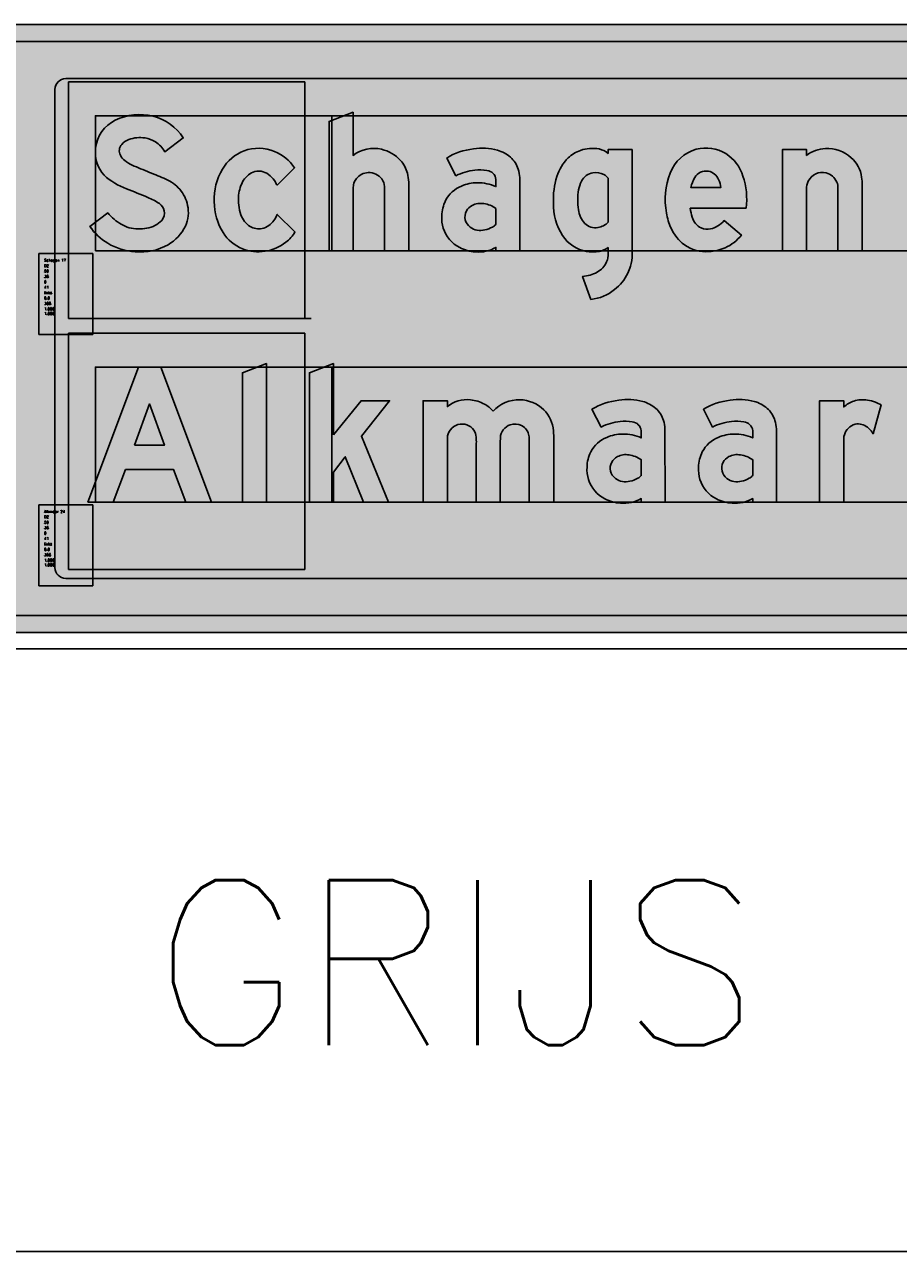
# Model space of a CAD drawing. Header units: millimetres. Extents: x 925 to 3012, y 1535 to 3416.
# Tile 2 of 6: x 1308 to 1632, y 1535 to 1989. Entities that reach past the tile are written whole.
import ezdxf

# ---------------------------------------------------------------- set-up
doc = ezdxf.new("R2010")
doc.units = ezdxf.units.MM
doc.header["$LTSCALE"] = 20
doc.layers.get('0').update_dxf_attribs({"linetype": 'CONTINUOUS'})
for name, color, linetype in [('1', 1, 'CONTINUOUS'), ('101', 1, 'CONTINUOUS'), ('107', 7, 'CONTINUOUS'), ('11', 1, 'CONTINUOUS'), ('135', 7, 'CONTINUOUS'), ('136', 7, 'CONTINUOUS'), ('17', 7, 'CONTINUOUS'), ('27', 7, 'CONTINUOUS'), ('41', 1, 'CONTINUOUS'), ('61', 1, 'CONTINUOUS'), ('97', 7, 'CONTINUOUS')]:
    doc.layers.add(name, color=color, linetype=linetype)
doc.styles.get("Standard").update_dxf_attribs({"font": 'simplex.shx'})

# ---------------------------------------------------------------- blocks, each defined once
blk = doc.blocks.new('INVLSF')
for p, q in [((0, 1), (0, 0)), ((1, 1), (0, 1)), ((1, 0), (1, 1)), ((0, 0), (1, 0))]:
    blk.add_line(p, q)
blk = doc.blocks.new('DZSKP')
blk.add_lwpolyline([(35.21304480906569, 232.0283463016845, -0.1723651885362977), (102.2623258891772, 239.2252772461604, -0.190528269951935), (155.9960484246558, 200.6011571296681), (123.0225610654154, 176.1159474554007, 0.1276761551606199), (106.4312235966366, 193.4701157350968, 0.09571425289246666), (87.99300181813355, 200.461592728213, 0.1327581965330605), (59.04324995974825, 197.5915394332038, 0.1371466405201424), (46.51583643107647, 188.905749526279, 0.3165345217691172), (44.2574908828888, 169.9508916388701, 0.1221001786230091), (52.03443215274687, 160.2865277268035, 0.05736417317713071), (65.19866430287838, 152.2375564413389, 0.006176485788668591), (80.02483423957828, 145.8505229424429, 0.001065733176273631), (96.13645044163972, 139.2851355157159, -0.00588696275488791), (125.0679796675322, 127.2540580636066, -0.1085338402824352), (149.5711166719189, 109.3307881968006, -0.1374088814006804), (163.4704745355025, 80.80373918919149, -0.1685975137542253), (159.6406871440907, 43.96109365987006, -0.1538269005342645), (129.0673611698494, 10.8948093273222, -0.1543016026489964), (70.5394099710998, -1.520723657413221, -0.1194434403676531), (21.85203845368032, 13.43151513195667, -0.1154077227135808), (-9.900019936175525, 43.46409101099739), (21.90310090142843, 67.39851458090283, 0.04221447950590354), (33.03740195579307, 56.05465345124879, 0.1071730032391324), (60.11234995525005, 41.08522491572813, 0.1217250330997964), (91.14337922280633, 40.29644902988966, 0.1697561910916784), (117.786336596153, 53.99563905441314, 0.2463298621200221), (122.1680223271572, 71.32109213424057, 0.1702857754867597), (113.5326525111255, 83.89892575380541, 0.0598732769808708), (92.71276247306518, 94.89884086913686, 0.0005772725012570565), (55.19089893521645, 110.40998592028, -0.09902689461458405), (15.36894174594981, 134.2276390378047, -0.2231808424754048), (0.2918224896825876, 182.6134502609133, -0.2613093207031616)], format="xyb", close=True)
blk = doc.blocks.new('SDZSKP')
h = blk.add_hatch(color=256)
edge = h.paths.add_edge_path()
edge.add_arc((78.86605280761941, 141.2671796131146), 100.7133282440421, 76.56714812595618, 115.6859583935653, ccw=False)
edge.add_arc((80.28863306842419, 151.9664322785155), 89.98304952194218, 32.716839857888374, 75.86554907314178, ccw=False)
edge.add_line((155.9960484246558, 200.6011571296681), (123.0225610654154, 176.1159474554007))
edge.add_arc((81.299987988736, 152.8354614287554), 47.77817633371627, 29.16077396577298, 58.26453286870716)
edge.add_arc((79.11808194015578, 149.247503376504), 51.97737152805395, 58.29934387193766, 80.16881350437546)
edge.add_arc((78.82753319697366, 145.4714546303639), 55.74873185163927, 80.53722605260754, 110.7862805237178)
edge.add_arc((68.31477086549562, 170.8423667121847), 28.31041047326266, 109.1168090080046, 140.3536299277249)
edge.add_arc((58.85730565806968, 177.8233829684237), 16.58706457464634, 138.0768618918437, 208.3343707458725)
edge.add_arc((67.63873232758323, 180.80459808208), 25.77761422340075, 204.9009989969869, 232.7464669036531)
edge.add_arc((93.57950727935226, 213.4445680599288), 67.46681050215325, 231.9909908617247, 245.1234987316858)
edge.add_arc((331.1240351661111, 749.1265478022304), 653.4468386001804, 245.9861207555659, 247.4016490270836)
edge.add_arc((1628.189394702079, 3922.031174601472), 4081.219648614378, 247.7072736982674, 247.9515216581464)
edge.add_arc((-400.3004778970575, -1095.314979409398), 1330.671660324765, 66.74559500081, 68.09477189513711, ccw=False)
edge.add_arc((96.52088811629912, 62.51604056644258), 70.75271970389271, 41.42714040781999, 66.20427985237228, ccw=False)
edge.add_arc((105.5990069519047, 70.25641966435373), 58.82476272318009, 10.32902862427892, 41.62483905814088, ccw=False)
edge.add_arc((108.4774125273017, 67.89988393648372), 56.48669179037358, -25.074428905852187, 13.205282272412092, ccw=False)
edge.add_arc((91.88620782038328, 75.94007447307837), 74.9221241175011, 299.75313481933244, 334.73347334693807, ccw=False)
edge.add_arc((80.1666294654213, 97.25649631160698), 99.24526457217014, 264.4333081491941, 299.5199179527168, ccw=False)
edge.add_arc((77.0448840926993, 106.4062064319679), 108.1228164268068, 239.3052336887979, 266.55057570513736, ccw=False)
edge.add_arc((70.16706387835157, 96.31404679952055), 95.93672778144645, 213.4276426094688, 239.7606474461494, ccw=False)
edge.add_line((-9.900019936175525, 43.46409101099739), (21.90310090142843, 67.39851458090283))
edge.add_arc((94.53045088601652, 127.5479512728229), 94.30104294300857, 219.6313041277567, 229.3004092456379)
edge.add_arc((81.09263799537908, 111.0016218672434), 72.99640435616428, 228.8278745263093, 253.2967193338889)
edge.add_arc((77.22385636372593, 103.4783389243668), 64.6970194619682, 254.6635405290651, 282.4242905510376)
edge.add_arc((84.87143670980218, 85.252434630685), 45.39138579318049, 277.9422395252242, 316.4801112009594)
edge.add_arc((103.4605337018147, 66.83550028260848), 19.23774063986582, 318.1309165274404, 373.4835541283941)
edge.add_arc((99.92002137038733, 65.29986757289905), 23.04839889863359, 15.14380874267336, 53.79964227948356)
edge.add_arc((57.35737164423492, 2.777373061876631), 98.67303832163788, 55.29806432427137, 69.00364695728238)
edge.add_arc((-6643.473582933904, -16146.97247521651), 17583.36117835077, 67.4741611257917, 67.60646222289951)
edge.add_arc((94.81952708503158, 221.8661381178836), 118.2915974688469, 227.8054371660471, 250.4269772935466, ccw=False)
edge.add_arc((59.33091474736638, 174.4682175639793), 59.59831566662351, 172.1448680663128, 222.4694171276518, ccw=False)
edge.add_arc((61.80053750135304, 176.1923570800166), 61.84296613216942, 115.4624470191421, 174.0402956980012, ccw=False)
blk = doc.blocks.new('DZCOK')
blk.add_lwpolyline([(108.7170960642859, 121.7688547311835, 0.07506654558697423), (99.19991448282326, 133.500446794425, 0.2492526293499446), (72.05372241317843, 140.7545588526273, 0.1838100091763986), (52.06872845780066, 125.3842137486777, 0.1199070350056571), (43.30726997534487, 98.79033317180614, 0.1111494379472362), (47.30749835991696, 63.93036114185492, 0.1688872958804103), (63.61058811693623, 43.13167597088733, 0.1859308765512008), (84.8117643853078, 39.60816923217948, 0.1867994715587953), (105.7790239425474, 53.99624873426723, 0.06692878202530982), (111.9106176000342, 64.73344206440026), (143.291416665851, 33.68295973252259, -0.1011384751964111), (127.0082767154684, 15.08932643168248, -0.1222359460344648), (89.85148652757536, -0.7868919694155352, -0.1328725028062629), (50.07294255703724, 3.636312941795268, -0.1560112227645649), (15.6717031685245, 32.29456595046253, -0.1402929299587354), (0, 87.33354090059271, -0.1465271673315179), (14.48562193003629, 145.2896507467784, -0.1662515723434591), (52.89281665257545, 177.593134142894, -0.1919248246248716), (106.8848355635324, 176.5407069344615, -0.1481610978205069), (142.5700893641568, 147.5301833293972), (111.4165761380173, 116.7045944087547, 0.02303037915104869), (108.7431811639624, 121.742769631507, 0.1264155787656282)], format="xyb", close=True)
blk = doc.blocks.new('SDZCOK')
h = blk.add_hatch(color=256)
edge = h.paths.add_edge_path()
edge.add_arc((65.10802730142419, 96.11744053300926), 50.59393173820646, 30.46458912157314, 47.63636817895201)
edge.add_arc((78.80298194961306, 111.5914792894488), 29.9338890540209, 47.04690982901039, 103.0306462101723)
edge.add_arc((82.2601265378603, 106.8061557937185), 35.4494676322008, 106.7331216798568, 148.3942375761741)
edge.add_arc((102.3376738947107, 94.08272333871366), 59.21781976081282, 148.0902845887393, 175.4403744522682)
edge.add_arc((122.7466085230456, 90.24660165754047), 79.89745838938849, 173.861412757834, 199.2308564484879)
edge.add_arc((85.3687026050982, 76.97576312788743), 40.23478323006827, 198.9190490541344, 237.2633347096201)
edge.add_arc((78.78505089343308, 68.89123296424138), 29.89680747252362, 239.4984740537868, 281.6295934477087)
edge.add_arc((76.71126605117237, 73.88422765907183), 35.22025347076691, 283.2968043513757, 325.6203091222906)
edge.add_arc((68.91769166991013, 82.1656764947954), 46.39261231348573, 322.6129397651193, 337.92904466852)
edge.add_line((111.9106176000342, 64.73344206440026), (143.291416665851, 33.68295973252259))
edge.add_arc((89.65914902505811, 64.22404805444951), 61.71854023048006, 307.2398150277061, 330.3404942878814, ccw=False)
edge.add_arc((76.44460563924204, 82.00973572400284), 83.87506192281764, 279.1978107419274, 307.073936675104, ccw=False)
edge.add_arc((78.13755685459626, 74.94678784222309), 76.63423781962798, 248.5176194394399, 278.7924168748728, ccw=False)
edge.add_arc((77.6779543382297, 71.74992009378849), 73.49489883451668, 212.4691077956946, 247.9383229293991, ccw=False)
edge.add_arc((103.9841250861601, 87.19114763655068), 103.9842225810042, 179.9215406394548, 211.8658236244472, ccw=False)
edge.add_arc((104.002649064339, 92.12732195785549), 104.1130700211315, 149.2947912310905, 182.6390592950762, ccw=False)
edge.add_arc((80.92280040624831, 105.2830727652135), 77.55272377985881, 111.18812467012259, 148.9448458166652, ccw=False)
edge.add_arc((78.56843815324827, 109.3278780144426), 72.93409856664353, 67.154574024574, 110.6120587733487, ccw=False)
edge.add_arc((76.85104045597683, 103.1436342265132), 79.30421887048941, 34.03503392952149, 67.74581411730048, ccw=False)
edge.add_line((142.5700893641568, 147.5301833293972), (111.4165761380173, 116.7045944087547))
edge.add_arc((55.41834930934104, 90.2187642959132), 61.94594905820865, 25.3130362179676, 30.59027744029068)
edge.add_arc((108.6793769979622, 121.7050505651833), 0.0741194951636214, 30.59027744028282, 59.40972255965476)
blk = doc.blocks.new('DZHOK')
blk.add_lwpolyline([(141.2517745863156, 122.2552554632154), (141.3206289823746, 1.13686837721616e-13), (98.36333443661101, 2.842170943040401e-14), (98.32639976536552, 114.1235959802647, 0.1361048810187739), (93.62238488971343, 127.6588743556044, 0.2509138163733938), (69.60081150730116, 138.9926400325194, 0.2177470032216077), (48.63819565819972, 128.4564610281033, 0.1814206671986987), (42.62287686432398, 112.0147053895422), (42.62287686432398, 0), (0, 2.842170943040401e-14), (0, 229.8360946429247), (42.62287686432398, 246.2294727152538), (42.62287686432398, 169.4895105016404, -0.226219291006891), (93.23812724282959, 180.3076252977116, -0.1560861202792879), (126.7143961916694, 160.7508856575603, -0.1174381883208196), (139.0437495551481, 137.7248999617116, -0.06247143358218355)], format="xyb", close=True)
blk = doc.blocks.new('SDZHOK')
h = blk.add_hatch(color=256)
edge = h.paths.add_edge_path()
edge.add_line((141.2517745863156, 122.2552554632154), (141.3206289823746, 1.13686837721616e-13))
edge.add_line((141.3206289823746, 1.13686837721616e-13), (98.36333443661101, 2.842170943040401e-14))
edge.add_line((98.36333443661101, 2.842170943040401e-14), (98.32639976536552, 114.1235959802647))
edge.add_arc((71.57309332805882, 112.4108722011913), 26.80807393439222, 3.663027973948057, 34.66547027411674)
edge.add_arc((71.03005916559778, 110.8985054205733), 28.13046655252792, 36.5702842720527, 92.91232752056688)
edge.add_arc((70.64276110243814, 110.7980588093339), 28.21382762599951, 92.11644069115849, 141.2533713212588)
edge.add_arc((67.54176727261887, 112.2192227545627), 24.91972966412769, 139.3390429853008, 180.470234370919)
edge.add_line((42.62287686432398, 112.0147053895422), (42.62287686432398, 0))
edge.add_line((42.62287686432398, 0), (0, 2.842170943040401e-14))
edge.add_line((0, 2.842170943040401e-14), (0, 229.8360946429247))
edge.add_line((0, 229.8360946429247), (42.62287686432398, 246.2294727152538))
edge.add_line((42.62287686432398, 246.2294727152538), (42.62287686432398, 169.4895105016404))
edge.add_arc((79.27402619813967, 121.8250587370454), 60.12658903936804, 76.57071825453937, 127.55815855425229, ccw=False)
edge.add_arc((79.41575902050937, 118.2172839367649), 63.61028496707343, 41.96366472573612, 77.44963704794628, ccw=False)
edge.add_arc((84.53786060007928, 123.3534031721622), 56.36871340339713, 14.770930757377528, 41.563060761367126, ccw=False)
edge.add_arc((78.48249147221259, 121.1884235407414), 62.77834844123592, 0.9737100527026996, 15.272526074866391, ccw=False)
blk = doc.blocks.new('DZAOK')
for points in [[(80.29168392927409, 142.5022702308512, 0.09455450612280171), (58.86223580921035, 143.0913326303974, 0.09392910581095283), (25.17670926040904, 133.4185742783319), (8.794426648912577, 164.872359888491, -0.1139490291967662), (56.32418823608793, 180.9847192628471, -0.102221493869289), (98.94546119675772, 178.8337170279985, -0.1123089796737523), (121.9918119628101, 166.5247287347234, -0.1350937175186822), (135.8427671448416, 145.0203448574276, -0.06094034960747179), (138.5034541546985, 130.0033623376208), (138.615808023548, 0), (96.31164587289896, -1.4210854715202e-13), (96.31164587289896, 6.117521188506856, -0.1544528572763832), (59.6281086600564, -1.904991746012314, -0.1054326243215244), (31.95821481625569, 5.780453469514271, -0.2051994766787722), (2.634573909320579, 40.2199687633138, -0.0864934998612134), (-1.13686837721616e-13, 62.21058630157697, -0.1108656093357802), (6.753344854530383, 89.13420640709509, -0.1753992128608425), (35.14883639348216, 115.0370922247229, -0.1027096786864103), (63.2947735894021, 120.9811253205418, -0.1056800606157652), (96.31164587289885, 114.1064495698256), (96.31164587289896, 126.836193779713, 0.3604441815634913)], [(90.15311467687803, 42.26098654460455, -0.0875058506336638), (76.33574204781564, 37.22947874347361, -0.2315432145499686), (50.53903871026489, 42.03894689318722, -0.3769680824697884), (43.92489646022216, 70.7801437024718, -0.14016526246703), (53.88592368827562, 80.74117093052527, -0.1708132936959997), (74.60323661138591, 83.78081432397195, -0.1268813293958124), (96.3116458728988, 75.15898128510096), (96.3116458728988, 47.19172170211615, -0.07427285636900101)]]:
    blk.add_lwpolyline(points, format="xyb", close=True)
blk.add_arc((78.84753831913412, 125.0015434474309), 17.56021054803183, 354.0029247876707, 354.4577370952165)
blk = doc.blocks.new('SDZAOK')
h = blk.add_hatch(color=256)
edge = h.paths.add_edge_path()
edge.add_arc((68.03341668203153, 86.64438247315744), 57.1871378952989, 77.62239446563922, 99.22845375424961)
edge.add_arc((67.53717188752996, 49.3891813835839), 94.10285683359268, 95.2893603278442, 116.7533502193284)
edge.add_line((25.17670926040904, 133.4185742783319), (8.794426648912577, 164.872359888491))
edge.add_arc((67.45023733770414, 70.00397459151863), 111.53705508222, 95.72489218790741, 121.7279286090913, ccw=False)
edge.add_arc((72.4291536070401, 76.76086910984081), 105.4608024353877, 75.43768434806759, 98.78403324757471, ccw=False)
edge.add_arc((83.41440796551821, 122.0250807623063), 58.8934187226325, 49.0774985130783, 74.70941303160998, ccw=False)
edge.add_arc((89.84825929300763, 130.6082079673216), 48.19963114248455, 17.39810776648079, 48.17299261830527, ccw=False)
edge.add_arc((75.79664310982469, 126.6372608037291), 62.79709221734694, 3.0726882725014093, 17.02193678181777, ccw=False)
edge.add_line((138.5034541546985, 130.0033623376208), (138.615808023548, 0))
edge.add_line((138.615808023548, 0), (96.31164587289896, -1.4210854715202e-13))
edge.add_line((96.31164587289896, -1.4210854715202e-13), (96.31164587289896, 6.117521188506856))
edge.add_arc((65.29427752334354, 60.0663875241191), 62.22987480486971, 264.7758560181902, 299.8963239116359, ccw=False)
edge.add_arc((63.81418123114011, 66.81877318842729), 68.85113703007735, 242.43989423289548, 266.51433059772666, ccw=False)
edge.add_arc((57.48823253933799, 57.22168665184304), 57.42806174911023, 197.2206570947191, 243.6050331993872, ccw=False)
edge.add_arc((64.4032500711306, 58.77325684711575), 64.49491339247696, 176.9449090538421, 196.7185473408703, ccw=False)
edge.add_arc((63.34273655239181, 60.63090085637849), 63.36243114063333, 153.2662271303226, 178.571413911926, ccw=False)
edge.add_arc((56.73515449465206, 62.85812501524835), 56.46781161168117, 112.4747665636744, 152.2685167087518, ccw=False)
edge.add_arc((63.5372227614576, 50.22334059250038), 70.75820009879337, 90.1963212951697, 113.65339142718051, ccw=False)
edge.add_arc((63.72189448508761, 40.31036569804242), 80.67189033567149, 66.1728367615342, 90.3033564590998, ccw=False)
edge.add_line((96.31164587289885, 114.1064495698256), (96.31164587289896, 126.836193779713))
edge.add_arc((78.84753831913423, 125.001543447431), 17.56021054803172, 5.997075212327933, 85.28268730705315)
edge = h.paths.add_edge_path(flags=16)
edge.add_arc((68.97972454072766, 78.91852540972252), 42.33305570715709, 280.0068161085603, 300.01072517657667, ccw=False)
edge.add_arc((68.3518311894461, 65.99396148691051), 29.85193963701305, 233.36574855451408, 285.5126022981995, ccw=False)
edge.add_arc((63.58410192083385, 60.17262250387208), 22.33839442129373, 151.6500236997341, 234.2693907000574, ccw=False)
edge.add_arc((66.32293870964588, 58.34312868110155), 25.61936063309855, 119.04220599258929, 150.9577940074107, ccw=False)
edge.add_arc((68.56355776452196, 52.82411495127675), 31.54037026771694, 78.96022362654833, 117.73353824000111, ccw=False)
edge.add_arc((68.74294255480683, 37.38543891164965), 46.76402363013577, 53.87647617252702, 82.80097837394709, ccw=False)
edge.add_line((96.3116458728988, 75.15898128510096), (96.3116458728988, 47.19172170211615))
edge.add_arc((76.72724230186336, 65.3414153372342), 26.70131536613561, 300.1865396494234, 317.17742711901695, ccw=False)
blk = doc.blocks.new('DZGOK')
for points in [[(140.2540280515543, 180.0000000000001), (140.2921348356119, 5.668933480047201), (140.2651950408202, -6.704647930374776, -0.06710246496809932), (137.1504956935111, -27.49701680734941, -0.04130487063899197), (132.5216808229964, -39.5936210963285, -0.1142922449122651), (108.8923471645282, -68.99729602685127, -0.1424166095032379), (66.85240182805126, -86.29647070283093), (52.28390983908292, -45.57086507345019, 0.1093768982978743), (77.82239118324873, -37.92734004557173, 0.1683291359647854), (94.88228299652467, -19.63189279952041, 0.1160855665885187), (97.34116041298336, -4.413100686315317), (97.34116041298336, 5.694906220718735, -0.1427299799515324), (76.52003760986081, -1.672242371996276, -0.06047286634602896), (59.24567507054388, -1.114731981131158, -0.2044505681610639), (16.68808975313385, 27.0383608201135, -0.1474303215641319), (0.3148977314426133, 85.17067646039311, -0.08761163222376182), (6.59449038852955, 131.9240923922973, -0.1210232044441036), (26.60173376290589, 164.9498576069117, -0.1051877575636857), (48.38405360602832, 178.5228768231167, -0.1331327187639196), (81.35907543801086, 180.9031940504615, -0.117615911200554), (97.56730547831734, 173.1653504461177), (97.56730547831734, 180.0000000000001)], [(97.63115118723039, 129.2757792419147, 0.08005257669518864), (89.84079196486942, 135.5464020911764, 0.1597538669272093), (70.60326603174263, 138.6259948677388, 0.2442652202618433), (50.19599890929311, 123.6779229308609, 0.06996047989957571), (45.06970069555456, 108.4529803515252, 0.08159832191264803), (44.88902338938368, 72.91696398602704, 0.14843563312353), (55.96193018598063, 48.63453172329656, 0.2408730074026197), (79.50815014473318, 41.33276310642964, 0.1726110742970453), (97.63115118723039, 51.14694345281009)]]:
    blk.add_lwpolyline(points, format="xyb", close=True)
blk = doc.blocks.new('SDZGOK')
h = blk.add_hatch(color=256)
edge = h.paths.add_edge_path()
edge.add_line((140.2540280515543, 180.0000000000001), (140.2921348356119, 5.668933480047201))
edge.add_line((140.2921348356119, 5.668933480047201), (140.2651950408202, -6.704647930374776))
edge.add_arc((61.59165358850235, -5.548817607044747), 78.68203142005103, 343.8025689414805, 359.15830107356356, ccw=False)
edge.add_arc((61.74563803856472, -5.576960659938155), 78.52631036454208, 334.32994643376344, 343.7909474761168, ccw=False)
edge.add_arc((57.23030334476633, -3.284407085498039), 83.58917719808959, 308.1736590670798, 334.25434348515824, ccw=False)
edge.add_arc((58.1210969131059, -5.346203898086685), 81.41978494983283, 276.1561297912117, 308.5775895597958, ccw=False)
edge.add_line((66.85240182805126, -86.29647070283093), (52.28390983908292, -45.57086507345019))
edge.add_arc((47.79154564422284, 15.92522600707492), 61.6599590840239, 274.1781047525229, 299.146192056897)
edge.add_arc((59.95011745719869, -4.16043086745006), 38.20500390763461, 297.891538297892, 336.1114392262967)
edge.add_arc((63.77844750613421, -6.798458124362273), 33.647371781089, 337.5789686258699, 364.0652700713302)
edge.add_line((97.34116041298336, -4.413100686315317), (97.34116041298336, 5.694906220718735))
edge.add_arc((74.28948084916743, 37.73781012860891), 39.47312530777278, 273.239409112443, 305.73125730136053, ccw=False)
edge.add_arc((70.17922340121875, 69.75904699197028), 71.71216790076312, 261.2302342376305, 275.0727368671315, ccw=False)
edge.add_arc((70.95320862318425, 62.82555059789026), 65.00327744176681, 213.4043684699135, 259.6240182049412, ccw=False)
edge.add_arc((104.9347926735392, 83.26533106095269), 104.6372436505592, 178.9566402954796, 212.5035191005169, ccw=False)
edge.add_arc((135.8416413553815, 90.76609325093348), 135.6422018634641, 162.3362280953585, 182.364196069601, ccw=False)
edge.add_arc((83.82086010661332, 107.7129563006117), 80.93263427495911, 134.9911019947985, 162.5933398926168, ccw=False)
edge.add_arc((69.39499270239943, 120.539082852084), 61.6731702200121, 109.9184307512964, 133.9373633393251, ccw=False)
edge.add_arc((69.2621601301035, 118.8892156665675), 63.18282104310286, 78.96206206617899, 109.2954599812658, ccw=False)
edge.add_arc((73.24344168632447, 143.059248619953), 38.70436302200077, 51.063937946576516, 77.89624409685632, ccw=False)
edge.add_line((97.56730547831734, 173.1653504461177), (97.56730547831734, 180.0000000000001))
edge.add_line((97.56730547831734, 180.0000000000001), (140.2540280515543, 180.0000000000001))
edge = h.paths.add_edge_path(flags=16)
edge.add_arc((74.27864005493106, 108.2381168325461), 31.43124267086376, 42.01485662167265, 60.32251467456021)
edge.add_arc((75.52574585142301, 107.7495701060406), 31.26634634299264, 62.75205774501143, 99.05816181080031)
edge.add_arc((74.78582687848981, 111.5117729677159), 27.43492016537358, 98.76916110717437, 153.675473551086)
edge.add_arc((101.7720745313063, 97.83656114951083), 57.68767247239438, 153.3875784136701, 169.3952569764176)
edge.add_arc((153.1292803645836, 90.13510085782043), 109.6011745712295, 170.3788823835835, 189.0384998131)
edge.add_arc((90.42162461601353, 79.01418510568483), 45.93902349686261, 187.6270431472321, 221.3993882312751)
edge.add_arc((74.87378258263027, 68.00415217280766), 27.07102431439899, 225.685107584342, 279.8571848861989)
edge.add_arc((74.77886265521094, 71.70611298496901), 30.73933218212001, 278.8501839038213, 318.0237188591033)
edge.add_line((97.63115118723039, 51.14694345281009), (97.63115118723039, 129.2757792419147))
blk = doc.blocks.new('DZEOK')
for points in [[(143.5190627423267, 75.5997597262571, 0.1137309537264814), (138.034118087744, 132.7932078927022, 0.170625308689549), (107.6753050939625, 172.7583217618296, 0.2043418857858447), (55.12342492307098, 180.3485619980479, 0.237397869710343), (8.843220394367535, 138.2404188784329, 0.1366552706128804), (2.069016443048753, 67.15203311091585, 0.06579942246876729), (10.38909380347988, 40.11677141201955, 0.1253106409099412), (33.95312679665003, 10.64779581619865, 0.1756915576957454), (77.70741163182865, -1.334450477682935, 0.08911836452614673), (106.2372721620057, 5.491028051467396, 0.1248410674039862), (135.1826892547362, 28.03692713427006), (104.3732896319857, 53.60225349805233, -0.1824418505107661), (80.06072680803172, 39.07772629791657, -0.1420352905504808), (63.85695041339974, 40.55161943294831, -0.2134912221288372), (47.90654921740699, 59.95655729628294, -0.05257772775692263), (44.37411762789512, 75.59975972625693)], [(94.66870171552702, 126.5011408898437, 0.258411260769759), (76.45981890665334, 141.5428355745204, 0.3055586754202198), (52.43047965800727, 130.0084986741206, 0.09067952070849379), (45.32037546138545, 112.6489678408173), (98.99212213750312, 112.6489678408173, 0.0654891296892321)]]:
    blk.add_lwpolyline(points, format="xyb", close=True)
blk = doc.blocks.new('SDZEOK')
h = blk.add_hatch(color=256)
edge = h.paths.add_edge_path()
edge.add_arc((16.68182000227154, 92.29559359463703), 127.9313761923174, 352.5011571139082, 378.4548537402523)
edge.add_arc((66.00263910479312, 109.589063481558), 75.6767221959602, 17.85577116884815, 56.58722288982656)
edge.add_arc((72.50091385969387, 114.9440166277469), 67.6737148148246, 58.68354733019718, 104.879287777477)
edge.add_arc((73.82765663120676, 113.3042331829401), 69.60452794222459, 105.5882015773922, 159.0069180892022)
edge.add_arc((133.0780421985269, 90.53478877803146), 133.0793676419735, 158.9934281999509, 190.1197071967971)
edge.add_arc((108.5027901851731, 85.10905181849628), 107.9379577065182, 189.5764964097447, 204.6349061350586)
edge.add_arc((80.03976221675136, 71.65531467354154), 76.45845487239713, 204.3615095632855, 232.9316706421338)
edge.add_arc((72.35409110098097, 64.99494244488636), 66.54507048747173, 234.755485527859, 274.6142331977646)
edge.add_arc((72.97718290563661, 81.47627303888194), 82.94571111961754, 273.269237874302, 293.6398479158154)
edge.add_arc((76.26444062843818, 73.82511721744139), 74.61848545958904, 293.6833111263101, 322.1475115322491)
edge.add_line((135.1826892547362, 28.03692713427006), (104.3732896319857, 53.60225349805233))
edge.add_arc((72.97652439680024, 78.54657846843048), 40.09957874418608, 280.17558039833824, 321.5333115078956, ccw=False)
edge.add_arc((74.50073994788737, 67.75998308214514), 29.21618229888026, 248.6347861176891, 280.9705867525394, ccw=False)
edge.add_arc((77.56939776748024, 68.08082340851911), 30.75529684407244, 195.3169432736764, 243.521853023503, ccw=False)
edge.add_arc((120.3160288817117, 84.52796220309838), 76.4649376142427, 186.7052675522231, 198.7441098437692, ccw=False)
edge.add_line((44.37411762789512, 75.59975972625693), (143.5190627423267, 75.5997597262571))
edge = h.paths.add_edge_path(flags=16)
edge.add_arc((71.98390711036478, 117.5821478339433), 24.37515832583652, 21.46329045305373, 79.41896671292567)
edge.add_arc((73.00113348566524, 117.951092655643), 23.84392666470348, 81.6595246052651, 149.6234717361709)
edge.add_arc((96.34145730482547, 101.8876308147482), 52.14362057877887, 147.3642441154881, 168.0897763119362)
edge.add_line((45.32037546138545, 112.6489678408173), (98.99212213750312, 112.6489678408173))
edge.add_arc((44.17753826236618, 103.1414949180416), 55.63299962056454, 9.839935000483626, 24.82753598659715)
blk = doc.blocks.new('DZNOK')
blk.add_lwpolyline([(46.06358964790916, 123.8406284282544, 0.152437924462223), (42.95073973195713, 109.2758088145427), (42.95073973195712, 5.684341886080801e-14), (0, 5.684341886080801e-14), (0, 180), (42.95073973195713, 180), (42.95073973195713, 169.5081535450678, -0.1499232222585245), (76.44164794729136, 181.8509177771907, -0.1940183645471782), (122.3507857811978, 165.4870246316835, -0.1755788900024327), (140.8087025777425, 130.9119328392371, -0.04431166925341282), (141.6393404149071, 116.6532253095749), (141.639340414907, 0), (98.68860068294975, 0), (98.68860068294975, 106.469500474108), (98.68860068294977, 110.9007382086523, 0.1096090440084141), (96.69611623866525, 122.1546855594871, 0.2274852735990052), (77.61306693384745, 138.4269753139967, 0.3603718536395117)], format="xyb", close=True)
blk = doc.blocks.new('SDZNOK')
h = blk.add_hatch(color=256)
edge = h.paths.add_edge_path()
edge.add_arc((67.83858349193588, 111.5717370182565), 24.99352022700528, 150.601372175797, 185.2706745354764)
edge.add_line((42.95073973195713, 109.2758088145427), (42.95073973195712, 5.684341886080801e-14))
edge.add_line((42.95073973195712, 5.684341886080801e-14), (0, 5.684341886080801e-14))
edge.add_line((0, 5.684341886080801e-14), (0, 180))
edge.add_line((0, 180), (42.95073973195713, 180))
edge.add_line((42.95073973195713, 180), (42.95073973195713, 169.5081535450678))
edge.add_arc((79.81538564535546, 121.0880362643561), 60.85646946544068, 93.17797077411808, 127.2838240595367, ccw=False)
edge.add_arc((79.10444565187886, 116.7401148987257), 65.16522955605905, 48.42182321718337, 92.34188631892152, ccw=False)
edge.add_arc((83.86727044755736, 122.7281690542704), 57.52652155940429, 8.17868496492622, 48.012383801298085, ccw=False)
edge.add_arc((60.93642200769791, 119.1054428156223), 80.74016602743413, -1.740438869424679, 8.408408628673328, ccw=False)
edge.add_line((141.6393404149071, 116.6532253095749), (141.639340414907, 0))
edge.add_line((141.639340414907, 0), (98.68860068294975, 0))
edge.add_line((98.68860068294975, 0), (98.68860068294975, 106.469500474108))
edge.add_line((98.68860068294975, 106.469500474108), (98.68860068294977, 110.9007382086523))
edge.add_arc((72.33235983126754, 112.0377848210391), 26.38075637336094, 357.5297084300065, 382.5503693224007)
edge.add_arc((70.19722348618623, 110.4043672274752), 28.98726096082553, 23.91377986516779, 75.17716149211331)
edge.add_arc((70.64315649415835, 112.0894359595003), 27.244185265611, 75.17716149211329, 154.4481028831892)
blk = doc.blocks.new('TEXTID')
for p, q in [((-1, -1), (-21, -1)), ((-21, -1), (-21, -31)), ((-1, -31), (-1, -1)), ((-21, -31), (-1, -31))]:
    blk.add_line(p, q)
for tag, p in [('TXTVAL', (-19, -4)), ('ALFTYP', (-19, -6)), ('GROKAP', (-19, -8)), ('GROOND', (-19, -10)), ('KRIMP', (-19, -12)), ('LAYER', (-19, -14)), ('GEN', (-19, -16)), ('CURANG', (-19, -18)), ('XSCALE', (-19, -22)), ('XYSCALE', (-19, -23.71428571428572)), ('TXTLEN', (-19, -20)), ('AKTIE', (-19, -27.14285714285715)), ('NOOT', (-19, -25.42857142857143)), ('ERRMSG', (-19, -28.85714285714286))]:
    blk.add_attdef(tag, p, '', height=1)
blk = doc.blocks.new('DZAKP')
for points in [[(160.7466449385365, 0), (138.7191847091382, 57.86288406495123), (53.56842846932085, 57.86288406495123), (31.54120357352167, -1.13686837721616e-13), (-13.5, 0), (76.25341077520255, 240.0000292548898), (116.0342024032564, 240.0000292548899), (205.7876131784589, 0)], [(69.349428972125, 100.9315214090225), (122.4079414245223, 100.9315214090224), (96.00195315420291, 174.3083400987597)]]:
    blk.add_lwpolyline(points, close=True)
blk = doc.blocks.new('SDZAKP')
h = blk.add_hatch(color=256)
h.paths.add_polyline_path([(160.7466449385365, 0), (138.7191847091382, 57.86288406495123), (53.56842846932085, 57.86288406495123), (31.54120357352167, -1.13686837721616e-13), (-13.5, 0), (76.25341077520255, 240.0000292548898), (116.0342024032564, 240.0000292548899), (205.7876131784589, 0)])
h.paths.add_polyline_path([(69.349428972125, 100.9315214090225), (122.4079414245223, 100.9315214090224), (96.00195315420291, 174.3083400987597)], flags=16)
blk = doc.blocks.new('DZLOK')
blk.add_lwpolyline([(42.6228768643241, 5.684341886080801e-14), (42.6228768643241, 246.2294727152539), (0, 229.8360946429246), (0, 0)], close=True)
blk = doc.blocks.new('SDZLOK')
blk.add_hatch(color=256).paths.add_polyline_path([(42.6228768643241, 5.684341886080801e-14), (42.6228768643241, 246.2294727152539), (0, 229.8360946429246), (0, 0)])
blk = doc.blocks.new('DZKOK')
blk.add_lwpolyline([(42.6228768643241, 119.6720589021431), (91.80324577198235, 180), (142.2950661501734, 180), (92.45897150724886, 117.0491559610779), (140.3278889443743, 0), (95.73783487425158, 0), (63.60656977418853, 80.6556735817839), (42.6228768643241, 53.44258618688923), (42.6228768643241, 0), (0, 0), (0, 229.8360946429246), (42.6228768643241, 246.2294727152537)], close=True)
blk = doc.blocks.new('SDZKOK')
blk.add_hatch(color=256).paths.add_polyline_path([(42.6228768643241, 119.6720589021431), (91.80324577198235, 180), (142.2950661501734, 180), (92.45897150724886, 117.0491559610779), (140.3278889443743, 0), (95.73783487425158, 0), (63.60656977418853, 80.6556735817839), (42.6228768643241, 53.44258618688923), (42.6228768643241, 0), (0, 0), (0, 229.8360946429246), (42.6228768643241, 246.2294727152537)])
blk = doc.blocks.new('DZMOK')
blk.add_lwpolyline([(124.2501018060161, 161.6474830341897, 0.09309792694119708), (108.9976413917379, 173.946442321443, 0.09975068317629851), (83.89760754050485, 181.706226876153, 0.1998480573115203), (42.9511023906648, 169.813601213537), (42.9511023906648, 180), (5.648607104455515e-15, 180), (0, 0), (42.9511023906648, -2.131628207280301e-14), (42.9511023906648, 102.4232669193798), (42.98256150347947, 113.4079988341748, -0.3246484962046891), (61.85099364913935, 137.7530673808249, -0.1507851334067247), (77.70972612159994, 137.1818906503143, -0.1663353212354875), (90.13886948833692, 127.70448841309, -0.1212036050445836), (94.30676108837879, 115.4424708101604, -0.01117462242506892), (94.42649868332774, 104.6089356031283), (94.42649868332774, 2.131628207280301e-14), (137.0492074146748, -2.677640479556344e-14), (137.0492074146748, 103.4185531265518, -0.005873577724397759), (137.1143093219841, 114.4369278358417, -0.3054427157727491), (154.6562593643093, 137.4555142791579, -0.1902194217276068), (174.933860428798, 135.8265697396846, -0.1237649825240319), (183.7630782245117, 128.2258783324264, -0.0797260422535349), (187.3648622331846, 120.8743895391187, -0.07763584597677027), (188.5246037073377, 111.080858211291), (188.5246037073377, 105.6042218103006), (188.5246037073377, -2.675637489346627e-14), (231.803480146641, -2.675637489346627e-14), (231.803480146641, 110.5466434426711, 0.02493177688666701), (231.4874162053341, 126.660488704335, 0.1828607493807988), (214.1425974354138, 164.0820339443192, 0.1830540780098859), (171.7561503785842, 181.9385872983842, 0.2145137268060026)], format="xyb", close=True)
blk = doc.blocks.new('SDZMOK')
at = {"linetype": 'Continuous'}
h = blk.add_hatch(color=256, dxfattribs=at)
edge = h.paths.add_edge_path()
edge.add_arc((83.88318162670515, 127.1938460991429), 53.0710970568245, 40.48114313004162, 61.75629223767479)
edge.add_arc((77.19318702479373, 115.545348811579), 66.49970707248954, 61.42787988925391, 84.21367757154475)
edge.add_arc((77.70725983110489, 126.5836384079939), 55.46909197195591, 83.59244628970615, 128.7986918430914)
edge.add_line((42.9511023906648, 169.813601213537), (42.9511023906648, 180))
edge.add_line((42.9511023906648, 180), (7.105427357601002e-15, 180))
edge.add_line((5.648607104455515e-15, 180), (0, 0))
edge.add_line((0, 0), (42.9511023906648, -2.131628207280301e-14))
edge.add_line((42.9511023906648, -2.131628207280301e-14), (42.9511023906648, 102.4232669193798))
edge.add_line((42.9511023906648, 102.4232669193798), (42.98256150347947, 113.4079988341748))
edge.add_arc((69.18813200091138, 112.5820417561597), 26.21858368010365, 106.2509513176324, 178.1947275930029, ccw=False)
edge.add_arc((68.85488673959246, 111.771700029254), 26.90884553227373, 70.78778469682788, 105.08680661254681, ccw=False)
edge.add_arc((70.07398219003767, 114.279186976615), 24.14204674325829, 33.786254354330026, 71.56165283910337, ccw=False)
edge.add_arc((67.30217717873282, 113.1028900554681), 27.1057409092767, 4.951537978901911, 32.59452295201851, ccw=False)
edge.add_arc((-147.9722605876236, 107.3472538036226), 242.41422582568, -0.6472285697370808, 1.9136996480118, ccw=False)
edge.add_line((94.42649868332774, 104.6089356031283), (94.42649868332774, 2.842170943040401e-14))
edge.add_line((94.42649868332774, 2.131628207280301e-14), (137.0492074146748, -2.677640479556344e-14))
edge.add_line((137.0492074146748, -2.677640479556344e-14), (137.0492074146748, 103.4185531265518))
edge.add_arc((606.0461232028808, 106.1568713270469), 469.0049097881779, 178.9884179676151, 180.3345273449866, ccw=False)
edge.add_arc((162.9679159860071, 112.9279294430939), 25.89760710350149, 108.7199652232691, 176.6596049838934, ccw=False)
edge.add_arc((162.7316484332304, 110.9550634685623), 27.70353410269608, 63.86696495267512, 106.94736697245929, ccw=False)
edge.add_arc((164.2305708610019, 114.4647666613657), 23.89324252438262, 35.16559778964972, 63.3869303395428, ccw=False)
edge.add_arc((162.6581519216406, 113.3276710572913), 25.83359236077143, 16.985405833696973, 35.218702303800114, ccw=False)
edge.add_arc((156.5980579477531, 112.2655778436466), 31.94851928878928, -2.1251376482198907, 15.632068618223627, ccw=False)
edge.add_line((188.5246037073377, 111.080858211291), (188.5246037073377, 105.6042218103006))
edge.add_line((188.5246037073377, 105.6042218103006), (188.5246037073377, -0.6926886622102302))
edge.add_line((188.5246037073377, -0.6926886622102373), (231.803480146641, -0.6926886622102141))
edge.add_line((231.803480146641, -0.6926886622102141), (231.803480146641, 110.5466434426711))
edge.add_arc((70.16649429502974, 115.4362479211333), 161.7109255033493, 358.2673007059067, 363.9800595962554)
edge.add_arc((173.36447995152, 122.4510312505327), 58.27516838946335, 4.142319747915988, 45.59295595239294)
edge.add_arc((169.3795606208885, 117.0621876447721), 64.91991536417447, 46.40853723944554, 87.90204601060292)
edge.add_arc((170.5627383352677, 118.9758981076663), 62.97399830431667, 88.9141301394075, 137.3431185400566)
blk = doc.blocks.new('DZROK')
blk.add_lwpolyline([(87.39322159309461, 130.9290578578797, 0.2173102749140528), (66.38573772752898, 138.8873324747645, 0.1337465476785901), (53.83512953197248, 133.7602711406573, 0.2509648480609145), (42.95073973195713, 109.2758088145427), (42.95073973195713, 0), (0, 0), (0, 179.9999999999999), (42.95073973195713, 179.9999999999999), (42.95073973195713, 168.9516590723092, -0.1104283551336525), (61.05039731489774, 179.5780119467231, -0.1135702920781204), (85.17263948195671, 181.3283738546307, -0.06214393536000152), (99.12497854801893, 177.6030433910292, -0.03591601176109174), (109.4345224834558, 172.7781220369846), (94.98686743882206, 121.5551092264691, 0.07080090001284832)], format="xyb", close=True)
blk = doc.blocks.new('SDZROK')
h = blk.add_hatch(color=256)
edge = h.paths.add_edge_path()
edge.add_arc((68.16640500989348, 111.8818661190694), 27.06410887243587, 44.73110551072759, 93.7724675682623)
edge.add_arc((69.52254152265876, 113.2837656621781), 25.7950028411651, 96.98474628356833, 127.4563622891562)
edge.add_arc((71.24708026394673, 111.3583956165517), 28.37287534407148, 127.8562855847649, 184.2093315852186)
edge.add_line((42.95073973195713, 109.2758088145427), (42.95073973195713, 0))
edge.add_line((42.95073973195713, 0), (0, 0))
edge.add_line((0, 0), (0, 179.9999999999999))
edge.add_line((0, 179.9999999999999), (42.95073973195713, 179.9999999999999))
edge.add_line((42.95073973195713, 179.9999999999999), (42.95073973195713, 168.9516590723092))
edge.add_arc((75.76432610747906, 133.7884952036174), 48.09552519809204, 107.8142047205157, 133.0203922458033, ccw=False)
edge.add_arc((76.91485758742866, 128.0382788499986), 53.92610858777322, 81.19155887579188, 107.1089040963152, ccw=False)
edge.add_arc((77.21998408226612, 123.5533461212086), 58.31979558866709, 67.93851464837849, 82.162563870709, ccw=False)
edge.add_arc((70.73832175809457, 103.5216770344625), 79.33379560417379, 60.80625271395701, 69.03405964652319, ccw=False)
edge.add_line((109.4345224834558, 172.7781220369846), (94.98686743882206, 121.5551092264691))
edge.add_arc((58.256285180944, 99.56311242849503), 42.81102190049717, 30.91056146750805, 47.10990074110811)
blk = doc.blocks.new('BORDFUBR')
at = {"layer": '17', "color": 7}
blk.add_lwpolyline([(-6.139089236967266e-12, 222.9984000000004), (0, 0), (713.1355199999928, 0, 0.3533335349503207), (713.1355199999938, 222.9984000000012)], format="xyb", close=True, dxfattribs=at)
at = {"layer": '135'}
blk.add_attdef('CAMTAG', (950, 85), '', height=35, dxfattribs=at)

msp = doc.modelspace()

# ---------------------------------------------------------------- hatches: boundary and pattern name
at = {"layer": '101'}
h = msp.add_hatch(color=256, dxfattribs=at)
h.dxf.hatch_style = 1
h.paths.add_polyline_path([(1942.204546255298, 1982.38636330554), (1238.650786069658, 1982.386363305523, 0.3477293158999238), (1238.650786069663, 1769.886363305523), (1942.204546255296, 1769.886363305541)])
h.paths.add_polyline_path([(1216.993798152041, 1873.67194837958), (1268.493799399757, 1837.921666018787, 0.6877163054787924), (1273.124082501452, 1841.076237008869), (1267.889424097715, 1867.74159613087), (1303.204546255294, 1866.136363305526), (1303.204546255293, 1886.136363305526), (1267.889424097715, 1884.531130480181), (1273.168323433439, 1911.421852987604, 0.6598819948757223), (1268.493799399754, 1914.351060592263), (1216.993798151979, 1878.600778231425, 0.5231472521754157)], flags=16)
h.paths.add_polyline_path([(1918.204546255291, 1968.636363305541, -0.4142135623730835), (1922.204546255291, 1964.636363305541), (1922.2045462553, 1787.636363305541, -0.4142135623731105), (1918.204546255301, 1783.636363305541), (1323.704546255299, 1783.636363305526, -0.4142135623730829), (1319.704546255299, 1787.636363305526), (1319.704546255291, 1964.636363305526, -0.4142135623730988), (1323.704546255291, 1968.636363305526)], flags=16)
at = {"layer": '107'}
h = msp.add_hatch(color=256, dxfattribs=at)
h.dxf.hatch_style = 1
h.paths.add_polyline_path([(1235.65924407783, 1988.636363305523, 0.357375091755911), (1235.659244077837, 1763.636363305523), (1948.454546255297, 1763.636363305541), (1948.454546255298, 1988.63636330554)])
h.paths.add_polyline_path([(1942.204546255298, 1982.38636330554), (1238.650786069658, 1982.386363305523, 0.3477293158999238), (1238.650786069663, 1769.886363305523), (1942.204546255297, 1769.886363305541)], flags=16)
h.paths.add_polyline_path([(1918.204546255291, 1968.636363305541, -0.4142135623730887), (1922.204546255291, 1964.636363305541), (1922.2045462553, 1787.636363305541, -0.4142135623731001), (1918.2045462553, 1783.636363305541), (1323.704546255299, 1783.636363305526, -0.4142135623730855), (1319.704546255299, 1787.636363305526), (1319.704546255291, 1964.636363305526, -0.4142135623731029), (1323.704546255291, 1968.636363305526)], flags=0)
h.paths.add_polyline_path([(1216.993798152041, 1873.67194837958), (1268.493799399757, 1837.921666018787, 0.68771630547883), (1273.124082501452, 1841.07623700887), (1267.889424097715, 1867.74159613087), (1303.204546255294, 1866.136363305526), (1303.204546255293, 1886.136363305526), (1267.889424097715, 1884.531130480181), (1273.168323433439, 1911.421852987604, 0.659881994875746), (1268.493799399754, 1914.351060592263), (1216.993798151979, 1878.600778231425, 0.5231472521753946)], flags=0)
h.paths.add_polyline_path([(1323.704546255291, 1968.636363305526, 0.4142135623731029), (1319.704546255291, 1964.636363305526), (1319.704546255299, 1787.636363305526, 0.4142135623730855), (1323.704546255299, 1783.636363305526), (1918.2045462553, 1783.636363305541, 0.4142135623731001), (1922.2045462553, 1787.636363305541), (1922.204546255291, 1964.636363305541, 0.4142135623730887), (1918.204546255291, 1968.636363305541)], flags=0)
h = msp.add_hatch(color=256, dxfattribs=at)
h.dxf.hatch_style = 1
edge = h.paths.add_edge_path()
edge.add_arc((1323.704546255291, 1964.636363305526), 4, 90, 180.0000000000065)
edge.add_line((1319.704546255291, 1964.636363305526), (1319.704546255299, 1787.636363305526))
edge.add_arc((1323.704546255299, 1787.636363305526), 4, 180.0000000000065, 270)
edge.add_line((1323.704546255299, 1783.636363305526), (1918.2045462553, 1783.636363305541))
edge.add_arc((1918.2045462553, 1787.636363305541), 4, 270, 360)
edge.add_line((1922.2045462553, 1787.636363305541), (1922.204546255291, 1964.636363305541))
edge.add_arc((1918.204546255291, 1964.636363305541), 4, 0, 90)
edge.add_line((1918.204546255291, 1968.636363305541), (1323.704546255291, 1968.636363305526))

# ---------------------------------------------------------------- linework, layer by layer
at = {"layer": '1'}
msp.add_line((1414.472518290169, 1879.886358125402), (1412.204544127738, 1879.886358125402), dxfattribs=at)
for points in [[(1334.704546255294, 1904.886363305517), (1334.704546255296, 1954.886363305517), (1422.2045462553, 1954.886363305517), (1422.2045462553, 1904.886363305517), (1422.2045462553, 1954.886363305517), (1907.204546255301, 1954.886363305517), (1907.204546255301, 1904.886363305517), (1334.704546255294, 1904.886363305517)], [(1334.704546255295, 1811.886363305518), (1334.704546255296, 1861.886363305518), (1422.204546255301, 1861.886363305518), (1422.204546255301, 1811.886363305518), (1422.204546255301, 1861.886363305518), (1907.204546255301, 1861.886363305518), (1907.204546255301, 1811.886363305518), (1334.704546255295, 1811.886363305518)]]:
    msp.add_lwpolyline(points, dxfattribs=at)
at = {"layer": '11'}
msp.add_lwpolyline([(1948.454546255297, 1763.636363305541), (1235.659244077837, 1763.636363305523, -0.3573750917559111), (1235.65924407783, 1988.636363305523), (1948.454546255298, 1988.63636330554)], format="xyb", close=True, dxfattribs=at)
at = {"layer": '27'}
msp.add_lwpolyline([(1323.704546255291, 1968.636363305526, 0.4142135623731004), (1319.704546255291, 1964.636363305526), (1319.704546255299, 1787.636363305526, 0.4142135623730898), (1323.704546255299, 1783.636363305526), (1918.2045462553, 1783.636363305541, 0.4142135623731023), (1922.2045462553, 1787.636363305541), (1922.204546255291, 1964.636363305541, 0.4142135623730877), (1918.204546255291, 1968.636363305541)], format="xyb", close=True, dxfattribs=at)
at = {"layer": '97'}
msp.add_lwpolyline([(1942.204546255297, 1769.886363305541), (1238.650786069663, 1769.886363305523, -0.3477293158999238), (1238.650786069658, 1982.386363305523), (1942.204546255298, 1982.38636330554)], format="xyb", close=True, dxfattribs=at)

# ---------------------------------------------------------------- block references
at = {"layer": '101', "xscale": 0.208333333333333, "yscale": 0.208333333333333, "zscale": 0.208333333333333}
for name, p in [('SDZSKP', (1334.704546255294, 1904.886363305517)), ('SDZHOK', (1421.162879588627, 1904.886363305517)), ('SDZCOK', (1378.662879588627, 1904.886363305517)), ('SDZAOK', (1462.829546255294, 1904.886363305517)), ('SDZGOK', (1504.079546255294, 1904.886363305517)), ('SDZEOK', (1545.537879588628, 1904.886363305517)), ('SDZNOK', (1588.871212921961, 1904.886363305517)), ('SDZAKP', (1334.704546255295, 1811.886363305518)), ('SDZLOK', (1389.079546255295, 1811.886363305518)), ('SDZKOK', (1413.871212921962, 1811.886363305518)), ('SDZMOK', (1455.954546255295, 1811.886363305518)), ('SDZAOK', (1516.579546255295, 1811.886363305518)), ('SDZAOK', (1557.829546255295, 1811.886363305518)), ('SDZROK', (1602.621212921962, 1811.886363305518))]:
    msp.add_blockref(name, p, dxfattribs=at)
at = {"layer": '136'}
for p, values in [((1334.704546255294, 1904.886363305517), {'TXTVAL': 'Schagen 17', 'ALFTYP': 'DZ', 'GROKAP': '50', 'GROOND': '38', 'KRIMP': '0', 'LAYER': '41', 'GEN': 'links', 'CURANG': '0.0', 'TXTLEN': '368', 'XSCALE': '1.000', 'XYSCALE': '1.000'}), ((1334.704546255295, 1811.886363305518), {'TXTVAL': 'Alkmaar 24', 'ALFTYP': 'DZ', 'GROKAP': '50', 'GROOND': '38', 'KRIMP': '0', 'LAYER': '41', 'GEN': 'links', 'CURANG': '0.0', 'TXTLEN': '386', 'XSCALE': '1.000', 'XYSCALE': '1.000'})]:
    msp.add_blockref('TEXTID', p, dxfattribs=at).add_auto_attribs(values)
at = {"layer": '17'}
msp.add_blockref('BORDFUBR', (1195.454545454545, 1534.545454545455), dxfattribs=at)
at = {"layer": '41', "xscale": 0.208333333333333, "yscale": 0.208333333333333, "zscale": 0.208333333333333}
for name, p in [('DZSKP', (1334.704546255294, 1904.886363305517)), ('DZHOK', (1421.162879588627, 1904.886363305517)), ('DZCOK', (1378.662879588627, 1904.886363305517)), ('DZAOK', (1462.829546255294, 1904.886363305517)), ('DZGOK', (1504.079546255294, 1904.886363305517)), ('DZEOK', (1545.537879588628, 1904.886363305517)), ('DZNOK', (1588.871212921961, 1904.886363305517)), ('DZAKP', (1334.704546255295, 1811.886363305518)), ('DZLOK', (1389.079546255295, 1811.886363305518)), ('DZKOK', (1413.871212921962, 1811.886363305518)), ('DZMOK', (1455.954546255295, 1811.886363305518)), ('DZAOK', (1516.579546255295, 1811.886363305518)), ('DZAOK', (1557.829546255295, 1811.886363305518)), ('DZROK', (1602.621212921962, 1811.886363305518))]:
    msp.add_blockref(name, p, dxfattribs=at)
at = {"layer": '61', "xscale": 87.49999999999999, "yscale": 87.49999999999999, "zscale": 87.49999999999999}
for p in [(1324.704538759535, 1879.886360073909), (1324.70453875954, 1786.88636007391)]:
    msp.add_blockref('INVLSF', p, dxfattribs=at)

# ---------------------------------------------------------------- texts
at = {"layer": '17'}
msp.add_text('  GRIJS', height=61.09090909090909, dxfattribs=at).set_placement((1271.818181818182, 1610.909090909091))

doc.saveas('drawing.dxf')
